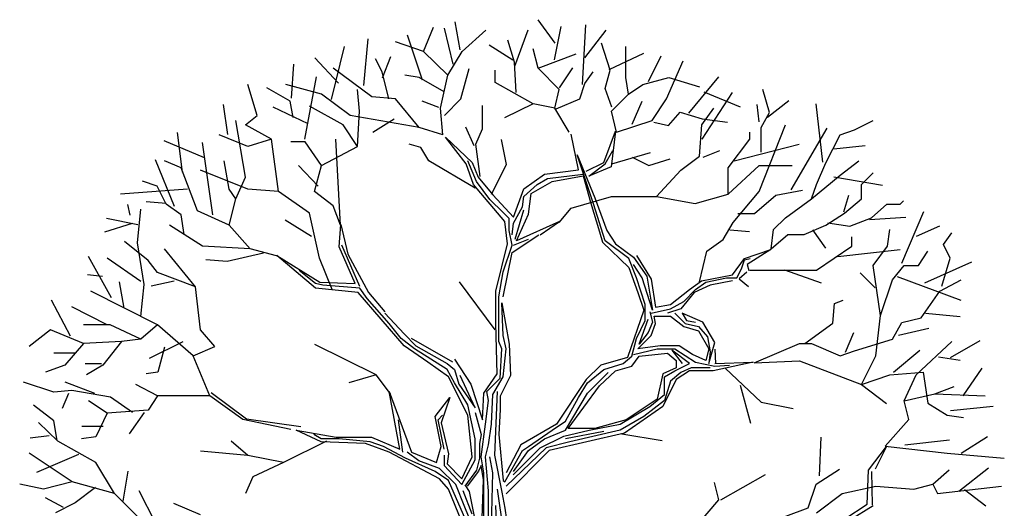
# Model space of a CAD drawing. Extents: x 71.29 to 78.81, y 51.14 to 58.83.
# Tile 2 of 2: x 71.33 to 78.65, y 55.2 to 58.83. Entities that reach past the tile are written whole.
import ezdxf

# ---------------------------------------------------------------- set-up
doc = ezdxf.new("R2010")
doc.units = 0
doc.header["$MEASUREMENT"] = 0
doc.layers.add('7', color=7, linetype='CONTINUOUS')

msp = doc.modelspace()

# ---------------------------------------------------------------- linework, layer by layer
at = {"layer": '7'}
for p, q in [((75.3109, 58.6585), (75.1856, 58.8334)), ((74.3338, 58.5963), (74.4075, 58.7766)), ((74.5544, 58.5025), (74.4906, 58.7696)), ((74.6067, 58.6096), (74.5698, 58.8185)), ((75.0121, 58.4867), (75.1103, 58.7571)), ((75.3069, 58.5359), (75.356, 58.7817)), ((75.5157, 58.3516), (75.5403, 58.794)), ((73.8902, 58.3441), (73.9209, 58.6916)), ((74.3248, 58.3833), (74.2142, 58.7192)), ((74.6205, 58.5963), (74.7965, 58.7561)), ((75.533, 58.5498), (75.6914, 58.7554)), ((73.6485, 58.241), (73.7468, 58.6342)), ((74.3338, 58.5963), (74.125, 58.67)), ((74.9965, 58.5332), (74.8215, 58.6443)), ((75.0086, 58.5185), (74.9594, 58.6823)), ((75.1855, 58.4734), (75.1487, 58.6168)), ((75.721, 58.457), (75.6555, 58.6578)), ((75.8366, 58.4038), (75.8366, 58.6332)), ((73.7011, 58.3607), (73.5262, 58.5498)), ((74.0258, 58.4447), (73.9767, 58.5431)), ((74.0293, 58.4007), (74.0908, 58.5605)), ((74.514, 58.4202), (74.3338, 58.5963)), ((74.514, 58.4202), (74.6205, 58.5963)), ((75.1855, 58.4734), (75.4681, 58.5799)), ((75.7122, 58.4622), (75.9702, 58.585)), ((76.0058, 58.3748), (76.1004, 58.564)), ((73.3536, 58.2496), (73.3702, 58.5025)), ((73.9489, 58.2604), (73.6623, 58.4734)), ((74.6114, 58.244), (74.6728, 58.4693)), ((75.0208, 58.2932), (75.0086, 58.5185)), ((75.3411, 58.3137), (75.1855, 58.4734)), ((75.3437, 58.327), (75.442, 58.4744)), ((76.1396, 58.244), (76.2624, 58.5267)), ((73.4526, 57.945), (73.5386, 58.4079)), ((74.075, 58.244), (74.0258, 58.4447)), ((74.3011, 58.4038), (74.1946, 58.4202)), ((74.4874, 58.2973), (74.3011, 58.4038)), ((74.4608, 58.1744), (74.514, 58.4202)), ((74.8661, 58.3669), (74.8661, 58.457)), ((75.5327, 58.3587), (75.5941, 58.4447)), ((75.6842, 58.3219), (75.721, 58.457)), ((75.8571, 58.2809), (75.8366, 58.4038)), ((75.9635, 58.3505), (76.156, 58.4038)), ((76.156, 58.4038), (76.3853, 58.3341)), ((76.306, 58.1385), (76.5282, 58.4079)), ((73.0973, 58.1211), (73.0276, 58.3505)), ((73.3414, 58.2287), (73.1695, 58.327)), ((73.5763, 58.2809), (73.3102, 58.3505)), ((75.1487, 58.2072), (74.8661, 58.3669)), ((75.4958, 58.244), (75.5327, 58.3587)), ((75.7333, 58.1826), (75.6842, 58.3219)), ((75.8571, 58.2809), (75.9635, 58.3505)), ((73.7892, 58.1211), (73.5763, 58.2809)), ((73.8589, 58.1539), (73.8425, 58.3137)), ((74.125, 58.244), (73.9489, 58.2604)), ((75.3084, 58.1744), (75.3411, 58.3137)), ((75.7301, 58.1539), (75.8571, 58.2809)), ((76.4048, 57.945), (76.63, 58.2932)), ((76.4171, 58.2968), (76.6866, 58.1857)), ((76.9038, 58.1426), (76.8546, 58.3147)), ((72.8785, 57.9801), (72.8478, 58.2023)), ((73.4772, 58.0597), (73.2151, 58.1826)), ((73.366, 58.1058), (73.3414, 58.2287)), ((73.736, 58.0515), (73.4862, 58.1908)), ((74.3011, 58.031), (74.125, 58.244)), ((74.447, 58.1795), (74.3242, 58.2287)), ((74.4772, 57.9778), (74.4608, 58.1744)), ((74.4885, 58.1211), (74.6114, 58.244)), ((74.7711, 58.0228), (74.7711, 58.1949)), ((75.1487, 58.2072), (74.9358, 58.1048)), ((75.3084, 58.1744), (75.1487, 58.2072)), ((75.4148, 57.9982), (75.3084, 58.1744)), ((75.3198, 58.1703), (75.4958, 58.244)), ((75.8842, 58.0566), (75.9579, 58.2287)), ((76.0331, 58.0843), (76.1396, 58.244)), ((76.4016, 58.0515), (76.4917, 58.1744)), ((76.8284, 58.0746), (76.8119, 58.2023)), ((76.8899, 58.1077), (77.0483, 58.233)), ((77.3016, 57.7729), (77.2524, 58.2072)), ((73.0113, 58.0515), (73.0973, 58.1211)), ((74.3011, 58.031), (73.7892, 58.1211)), ((73.8425, 57.8917), (73.8589, 58.1539)), ((75.767, 57.9982), (75.7301, 58.1539)), ((76.1551, 58.0474), (76.241, 58.1457)), ((76.241, 58.1457), (76.4048, 58.0966)), ((76.8424, 58.032), (76.9038, 58.1426)), ((73.0113, 57.6623), (72.9376, 58.0843)), ((73.2037, 57.945), (73.0113, 58.0515)), ((73.8425, 57.8917), (73.736, 58.0515)), ((74.1153, 58.0935), (73.9556, 57.9952)), ((74.4772, 57.9778), (74.3011, 58.031)), ((74.7096, 57.8958), (74.6482, 58.0351)), ((75.767, 57.9982), (76.0331, 58.0843)), ((76.0445, 58.072), (76.1551, 58.0474)), ((76.3853, 57.818), (76.4016, 58.0515)), ((76.4048, 58.0966), (76.5932, 58.072)), ((76.8275, 57.5558), (77.024, 58.0515)), ((76.8424, 57.8477), (76.8424, 58.032)), ((77.0648, 57.5688), (77.3343, 58.0274)), ((77.5359, 58.0146), (77.6751, 58.0843)), ((72.543, 57.7002), (72.5061, 57.9952)), ((73.0276, 57.8917), (72.8147, 57.9778)), ((74.4979, 57.9593), (74.6943, 57.7721)), ((74.6513, 57.7609), (74.4979, 57.9593)), ((74.7219, 57.9081), (74.7711, 58.0228)), ((75.4856, 57.7179), (75.4314, 57.9817)), ((75.6727, 57.7721), (75.7606, 58.0042)), ((75.7606, 58.0042), (75.7288, 57.7403)), ((76.7579, 57.945), (76.7579, 57.9982)), ((77.3229, 57.7689), (77.4294, 57.9778)), ((77.4294, 57.9778), (77.5359, 58.0146)), ((72.7059, 57.8075), (72.4057, 57.9328)), ((72.7688, 57.3838), (72.691, 57.9204)), ((73.2037, 57.945), (73.0276, 57.8917)), ((73.2569, 57.5558), (73.2037, 57.945)), ((73.4535, 57.9245), (73.347, 57.9245)), ((73.5763, 57.7484), (73.4535, 57.9245)), ((73.5763, 57.7484), (73.8425, 57.8917)), ((73.7155, 57.306), (73.6828, 57.945)), ((74.3125, 57.8836), (74.2265, 57.9081)), ((74.3739, 57.7852), (74.3125, 57.8836)), ((74.7541, 57.6675), (74.7219, 57.9081)), ((74.9506, 57.7576), (74.9138, 57.9419)), ((76.5982, 57.732), (76.7579, 57.945)), ((76.6423, 57.7852), (77.1255, 57.9081)), ((77.3829, 57.8723), (77.6163, 57.8969)), ((75.4763, 57.8283), (75.6072, 57.5083)), ((75.596, 57.4652), (75.4763, 57.8283)), ((75.6839, 57.7609), (75.74, 57.8601)), ((75.7333, 57.7607), (76.0199, 57.8467)), ((75.8842, 57.8108), (76.0071, 57.7494)), ((76.246, 57.7156), (76.3853, 57.818)), ((76.4124, 57.8108), (76.5353, 57.86)), ((72.4837, 57.4435), (72.3419, 57.791)), ((72.5322, 57.732), (72.4094, 57.7852)), ((72.8884, 57.5722), (72.8516, 57.7852)), ((73.5509, 57.5968), (73.4035, 57.7484)), ((73.5231, 57.5558), (73.5763, 57.7484)), ((74.7172, 57.5814), (74.3739, 57.7852)), ((74.7056, 57.6074), (74.6513, 57.7609)), ((74.728, 57.6299), (74.6625, 57.7834)), ((74.6943, 57.7721), (74.7392, 57.6636)), ((74.8375, 57.5354), (74.9506, 57.7576)), ((75.5417, 57.7066), (75.6727, 57.7721)), ((75.5614, 57.6704), (75.6839, 57.7609)), ((75.7288, 57.7403), (75.5614, 57.6704)), ((76.0071, 57.7494), (76.1667, 57.7986)), ((76.5982, 57.5354), (76.8275, 57.7484)), ((76.8275, 57.7484), (77.0732, 57.7484)), ((77.2533, 57.6091), (77.3229, 57.7689)), ((77.4294, 57.6787), (77.5686, 57.7852)), ((72.655, 57.4125), (72.5322, 57.732)), ((73.0276, 57.5722), (72.6755, 57.7156)), ((72.9376, 57.5026), (73.0113, 57.6623)), ((74.7392, 57.6636), (74.8496, 57.5307)), ((75.0797, 57.5756), (75.2331, 57.6842)), ((75.2331, 57.6842), (75.4856, 57.7179)), ((75.2555, 57.6524), (75.5193, 57.6842)), ((75.2892, 57.6299), (75.5193, 57.6729)), ((75.5193, 57.6842), (75.5305, 57.7066)), ((75.5193, 57.6729), (75.5754, 57.4764)), ((76.0659, 57.519), (76.246, 57.7156)), ((76.5982, 57.5354), (76.5982, 57.732)), ((77.2165, 57.5026), (77.4294, 57.6787)), ((77.3816, 57.6657), (77.7432, 57.6019)), ((77.5891, 57.6091), (77.6751, 57.6951)), ((72.3552, 57.5968), (72.2447, 57.6337)), ((72.4207, 57.4616), (72.3552, 57.5968)), ((74.9375, 57.3323), (74.7056, 57.6074)), ((74.8271, 57.497), (74.728, 57.6299)), ((75.0797, 57.5195), (75.1788, 57.6074)), ((75.1339, 57.5419), (75.2892, 57.6299)), ((75.1788, 57.6074), (75.2555, 57.6524)), ((77.2165, 57.5026), (77.2533, 57.6091)), ((77.5891, 57.5026), (77.5891, 57.6091)), ((72.5804, 57.5722), (72.0809, 57.5354)), ((72.9376, 57.5026), (72.8884, 57.5722)), ((73.2569, 57.5558), (73.0276, 57.5722)), ((73.4862, 57.3961), (73.2569, 57.5558)), ((73.6623, 57.4493), (73.5231, 57.5558)), ((74.8496, 57.5307), (75.003, 57.366)), ((75.003, 57.366), (75.0797, 57.5756)), ((75.0685, 57.4428), (75.0797, 57.5195)), ((75.1134, 57.3885), (75.1339, 57.5419)), ((75.4312, 57.433), (75.7301, 57.519)), ((75.7301, 57.519), (76.0659, 57.519)), ((76.0659, 57.519), (76.3525, 57.4657)), ((76.3525, 57.4657), (76.5982, 57.5354)), ((76.635, 57.3264), (76.8275, 57.5558)), ((76.7932, 57.393), (76.9529, 57.5282)), ((76.9529, 57.5282), (77.1495, 57.5651)), ((77.4566, 57.4053), (77.4934, 57.5282)), ((72.1528, 57.3797), (72.1362, 57.46)), ((72.4201, 57.4667), (72.2727, 57.479)), ((72.5313, 57.3838), (72.4207, 57.4616)), ((72.8884, 57.306), (72.9376, 57.5026)), ((73.7155, 57.306), (73.6623, 57.4493)), ((74.9263, 57.3997), (74.8271, 57.497)), ((75.003, 57.3211), (75.0685, 57.4428)), ((75.5754, 57.4764), (75.6409, 57.2556)), ((75.6839, 57.1901), (75.596, 57.4652)), ((75.6072, 57.5083), (75.6951, 57.2668)), ((77.024, 57.3592), (77.2165, 57.5026)), ((77.4622, 57.3961), (77.5891, 57.5026)), ((77.6619, 57.3592), (77.7765, 57.4616)), ((77.7765, 57.4616), (77.8748, 57.4616)), ((77.8748, 57.4616), (77.8994, 57.4862)), ((72.2078, 57.1749), (72.2324, 57.4248)), ((72.5559, 57.2363), (72.5313, 57.3838)), ((72.8884, 57.306), (72.655, 57.4125)), ((73.5599, 57.0602), (73.4862, 57.3961)), ((74.9693, 57.3548), (74.9263, 57.3997)), ((75.0142, 57.2013), (75.0797, 57.4203)), ((75.0254, 57.1901), (75.1134, 57.3885)), ((75.3411, 57.3264), (75.4312, 57.433)), ((76.6704, 57.393), (76.7932, 57.393)), ((77.3229, 57.306), (77.4622, 57.3961)), ((77.8871, 57.0233), (78.0509, 57.4084)), ((72.1693, 57.3182), (71.9637, 57.2544)), ((72.2113, 57.307), (71.9779, 57.3561)), ((72.6919, 57.1503), (72.4462, 57.306)), ((73.044, 57.1298), (72.8884, 57.306)), ((73.5011, 57.221), (73.3046, 57.3439)), ((73.7066, 57.1452), (73.7178, 57.3118)), ((73.7178, 57.3118), (73.7721, 57.0909)), ((74.9581, 57.1677), (74.9375, 57.3323)), ((74.9693, 57.2668), (74.9693, 57.3548)), ((74.9918, 57.2332), (75.003, 57.3211)), ((75.3435, 57.3323), (75.0254, 57.1901)), ((75.2013, 57.2332), (75.3435, 57.3323)), ((76.5613, 57.1995), (76.635, 57.3264)), ((76.9339, 57.2732), (77.024, 57.3592)), ((77.1632, 57.2363), (77.3229, 57.306)), ((77.3384, 57.3224), (77.5022, 57.2978)), ((77.5022, 57.2978), (77.6619, 57.3592)), ((77.6487, 57.3489), (77.9181, 57.3655)), ((77.9961, 57.2236), (78.1711, 57.3016)), ((74.9918, 57.1564), (74.9693, 57.2668)), ((74.9918, 57.1022), (75.1901, 57.2332)), ((75.6409, 57.2556), (75.6633, 57.1789)), ((75.6951, 57.2668), (75.7606, 57.1677)), ((76.609, 57.2701), (76.7564, 57.2578)), ((76.9176, 57.1298), (76.9339, 57.2732)), ((76.9176, 57.1298), (77.0404, 57.2363)), ((77.0404, 57.2363), (77.1632, 57.2363)), ((77.2232, 57.2701), (77.3214, 57.1349)), ((77.7815, 57.1503), (77.7979, 57.2732)), ((78.1983, 57.1626), (78.2597, 57.2486)), ((72.2865, 57.0438), (72.1104, 57.1831)), ((72.2569, 56.8636), (72.2078, 57.1749)), ((73.044, 57.1298), (72.6919, 57.1503)), ((73.86, 56.8495), (73.7272, 57.1564)), ((74.8702, 56.8158), (74.9581, 57.1677)), ((74.9263, 56.9599), (74.9918, 57.1564)), ((75.003, 57.1564), (75.1134, 57.2013)), ((75.6633, 57.1789), (75.8598, 56.9917)), ((75.8598, 57.0572), (75.6839, 57.1901)), ((75.7606, 57.1677), (75.8934, 57.0685)), ((76.4385, 57.1134), (76.5613, 57.1995)), ((77.2533, 56.9701), (77.5154, 57.1503)), ((77.5154, 57.1503), (77.5154, 57.2199)), ((77.6751, 57.0069), (77.7815, 57.1503)), ((78.2474, 57.0602), (78.1983, 57.1626)), ((72.6387, 56.8472), (72.4094, 57.1298)), ((73.1449, 57.0981), (72.8746, 57.0366)), ((73.2406, 57.0766), (73.044, 57.1298)), ((73.2446, 57.0797), (73.5626, 56.8813)), ((73.5308, 56.8383), (73.2446, 57.0797)), ((73.8263, 56.872), (73.7066, 57.1452)), ((73.7721, 57.0909), (73.9255, 56.8046)), ((74.9263, 56.7728), (74.9918, 57.1022)), ((75.9159, 57.0797), (76.0244, 56.9038)), ((76.3853, 56.884), (76.4385, 57.1134)), ((76.7184, 57.0572), (76.9148, 57.1246)), ((76.9148, 57.1246), (76.739, 57.0142)), ((77.4121, 57.0725), (77.8748, 57.1257)), ((78.0108, 57.0069), (78.0804, 57.1134)), ((72.0148, 56.7663), (71.8428, 57.0735)), ((72.2324, 56.8881), (71.9826, 57.0602)), ((72.3561, 56.9537), (72.2865, 57.0438)), ((72.8746, 57.0366), (72.715, 57.0489)), ((73.6538, 56.8265), (73.5599, 57.0602)), ((75.9159, 56.915), (75.8598, 57.0572)), ((75.8934, 57.0685), (75.9926, 56.9262)), ((75.9589, 56.915), (75.8934, 57.0142)), ((76.6305, 56.9375), (76.7184, 57.0572)), ((76.696, 56.9805), (76.7184, 57.0479)), ((76.7184, 57.0479), (76.7614, 57.0572)), ((76.739, 57.0142), (76.7502, 56.9693)), ((77.7283, 56.6342), (77.6751, 57.0069)), ((77.8184, 56.9004), (77.9044, 57.0069)), ((77.9044, 57.0069), (78.0108, 57.0069)), ((78.06, 56.8761), (78.4074, 57.0322)), ((78.186, 56.8513), (78.2474, 57.0602)), ((71.9471, 56.9234), (71.836, 56.9376)), ((72.6387, 56.8472), (72.3561, 56.9537)), ((73.5308, 56.872), (73.4092, 56.9693)), ((74.8926, 56.7728), (74.9263, 56.9599)), ((75.8598, 56.9917), (75.9271, 56.8046)), ((76.3985, 56.8926), (76.6305, 56.9375)), ((76.6623, 56.915), (76.696, 56.9805)), ((76.7362, 56.9565), (76.6795, 56.9069)), ((76.7579, 56.9701), (77.2533, 56.9701)), ((77.0149, 56.9742), (77.2893, 56.8759)), ((77.69, 56.84), (77.5794, 56.9506)), ((72.1084, 56.6895), (72.0736, 56.884)), ((72.2324, 56.626), (72.2569, 56.8636)), ((72.4816, 56.8892), (72.3096, 56.8523)), ((73.585, 56.8607), (73.5308, 56.872)), ((73.5626, 56.8813), (73.8263, 56.872)), ((73.86, 56.8383), (73.585, 56.8607)), ((74.8661, 56.5277), (74.6, 56.884)), ((75.9814, 56.7166), (75.9159, 56.915)), ((76.0356, 56.6736), (75.9589, 56.915)), ((75.9926, 56.9262), (76.0356, 56.6736)), ((76.0244, 56.9038), (76.0581, 56.696)), ((76.3106, 56.8271), (76.3985, 56.8926)), ((76.464, 56.8607), (76.3443, 56.8046)), ((76.3555, 56.8271), (76.4322, 56.8813)), ((76.4322, 56.8813), (76.5856, 56.915)), ((76.6305, 56.8926), (76.464, 56.8607)), ((76.5856, 56.915), (76.6623, 56.915)), ((76.6795, 56.9069), (76.748, 56.8501)), ((77.7283, 56.6342), (77.8184, 56.9004)), ((77.8543, 56.9234), (78.3271, 56.7485)), ((78.1705, 56.8144), (78.3302, 56.9004)), ((72.3561, 56.5645), (71.8607, 56.8144)), ((72.6755, 56.5277), (72.6387, 56.8472)), ((73.8488, 56.8046), (73.5308, 56.8383)), ((74.1892, 56.4097), (73.8488, 56.8046)), ((73.9143, 56.7615), (73.86, 56.8383)), ((73.9255, 56.8046), (74.0471, 56.6624)), ((74.8702, 56.5744), (74.8702, 56.8158)), ((75.9271, 56.8046), (75.9701, 56.6736)), ((76.1684, 56.7166), (76.3106, 56.8271)), ((76.3443, 56.8046), (76.2451, 56.6848)), ((76.2676, 56.7391), (76.3555, 56.8271)), ((78.0313, 56.6178), (78.1705, 56.8144)), ((71.7108, 56.4814), (71.5689, 56.7485)), ((74.0789, 56.5744), (73.9143, 56.7615)), ((74.8926, 56.5856), (74.8926, 56.7728)), ((74.9151, 56.7279), (74.9693, 56.4209)), ((74.9263, 56.4864), (74.9151, 56.7279)), ((75.9814, 56.5969), (75.9814, 56.7166)), ((76.0581, 56.696), (76.1684, 56.7166)), ((76.1684, 56.6848), (76.2676, 56.7391)), ((77.3753, 56.5768), (77.3876, 56.7243)), ((77.3876, 56.7243), (77.4531, 56.7489)), ((71.9826, 56.5645), (71.7205, 56.6997)), ((74.0471, 56.6511), (74.1892, 56.4977)), ((75.9701, 56.6736), (75.8485, 56.3218)), ((76.015, 56.6624), (76.0356, 56.5856)), ((76.0244, 56.6511), (76.1684, 56.6848)), ((76.2451, 56.6848), (76.146, 56.6511)), ((76.2002, 56.6511), (76.2788, 56.5744)), ((76.2563, 56.6511), (76.2881, 56.5969)), ((76.4097, 56.5856), (76.2563, 56.6511)), ((78.0632, 56.6506), (78.3211, 56.626)), ((72.004, 56.5645), (71.8074, 56.5645)), ((72.2333, 56.458), (72.004, 56.5645)), ((72.3561, 56.5645), (72.2333, 56.458)), ((72.6223, 56.3351), (72.3561, 56.5645)), ((74.1668, 56.464), (74.0789, 56.5744)), ((74.8814, 56.2001), (74.8702, 56.5744)), ((74.8926, 56.4415), (74.8926, 56.5856)), ((75.9159, 56.464), (75.9814, 56.5969)), ((75.9365, 56.4209), (76.0038, 56.6081)), ((76.0356, 56.5856), (76.0038, 56.5089)), ((76.0244, 56.4864), (76.0581, 56.5744)), ((76.0468, 56.6287), (76.1684, 56.6287)), ((76.0581, 56.5744), (76.0468, 56.6287)), ((76.1684, 56.6287), (76.2676, 56.5519)), ((76.2788, 56.5744), (76.3761, 56.5519)), ((76.2881, 56.5969), (76.3555, 56.5856)), ((76.4977, 56.4322), (76.4097, 56.5856)), ((77.1664, 56.4253), (77.3753, 56.5768)), ((77.6956, 56.3351), (77.7283, 56.6342)), ((77.8184, 56.458), (77.888, 56.5809)), ((77.888, 56.5809), (78.0313, 56.6178)), ((71.5618, 56.5277), (71.4021, 56.4048)), ((71.8074, 56.4253), (71.5618, 56.5277)), ((72.782, 56.4048), (72.6755, 56.5277)), ((74.1892, 56.4977), (74.2772, 56.4097)), ((76.0038, 56.5089), (75.9365, 56.4209)), ((76.2676, 56.5519), (76.3761, 56.5201)), ((76.3761, 56.5519), (76.4434, 56.4752)), ((76.3761, 56.5201), (76.4546, 56.3873)), ((77.4688, 56.3607), (77.5303, 56.5082)), ((77.8625, 56.4867), (78.0877, 56.54)), ((71.8074, 56.4253), (71.6682, 56.2655)), ((72.09, 56.4416), (71.8074, 56.4253)), ((72.09, 56.4416), (71.9507, 56.2655)), ((72.2333, 56.458), (72.09, 56.4416)), ((72.5436, 56.4375), (72.2938, 56.3147)), ((73.9817, 56.1918), (73.5262, 56.4176)), ((74.2659, 56.3873), (74.1668, 56.464)), ((74.5522, 56.2881), (74.2454, 56.464)), ((74.9151, 56.3873), (74.8926, 56.4415)), ((74.9487, 56.3873), (74.9263, 56.4864)), ((74.9693, 56.4209), (74.9805, 56.1889)), ((75.8822, 56.333), (75.9159, 56.464)), ((75.9271, 56.3873), (76.0244, 56.4864)), ((76.4434, 56.4752), (76.464, 56.3648)), ((76.4546, 56.2768), (76.4977, 56.4322)), ((76.7906, 56.2819), (77.1264, 56.4253)), ((77.1264, 56.4253), (77.2165, 56.4253)), ((77.2165, 56.4253), (77.4294, 56.3351)), ((77.5359, 56.372), (77.8184, 56.458)), ((77.9945, 56.1918), (78.2606, 56.4416)), ((78.2491, 56.323), (78.4713, 56.4483)), ((71.7415, 56.3537), (71.5855, 56.3537)), ((72.4079, 56.3976), (72.3587, 56.2133)), ((72.6223, 56.3351), (72.782, 56.4048)), ((74.3651, 56.2881), (74.1892, 56.4097)), ((74.5091, 56.2338), (74.2659, 56.3873)), ((74.2772, 56.4097), (74.5091, 56.2768)), ((74.9038, 56.1683), (74.9151, 56.3873)), ((74.9263, 56.1777), (74.9487, 56.3873)), ((75.8934, 56.3442), (76.0693, 56.3873)), ((76.0917, 56.4097), (75.9271, 56.3873)), ((75.9365, 56.333), (76.146, 56.3536)), ((76.0693, 56.3873), (76.2002, 56.3873)), ((76.2339, 56.4097), (76.0917, 56.4097)), ((76.146, 56.3536), (76.2114, 56.2993)), ((76.1796, 56.376), (76.2563, 56.2768)), ((76.3106, 56.2768), (76.1796, 56.376)), ((76.2002, 56.3873), (76.3555, 56.2881)), ((76.333, 56.3442), (76.2339, 56.4097)), ((76.4322, 56.2993), (76.333, 56.3442)), ((76.4546, 56.3873), (76.4322, 56.2993)), ((76.464, 56.3648), (76.4546, 56.2768)), ((76.5069, 56.2781), (76.4998, 56.3845)), ((77.4294, 56.3351), (77.5359, 56.372)), ((77.8257, 56.2122), (78.0222, 56.3761)), ((71.9411, 56.2747), (71.8182, 56.2747)), ((72.7451, 56.0361), (72.6223, 56.3351)), ((74.5185, 56.1777), (74.3651, 56.2881)), ((74.5091, 56.2768), (74.5634, 56.2338)), ((74.5634, 56.3105), (74.685, 56.1234)), ((75.8485, 56.3218), (75.6521, 56.2656)), ((75.6727, 56.2338), (75.8167, 56.2768)), ((75.8167, 56.2768), (75.8822, 56.333)), ((75.8822, 56.2563), (75.9365, 56.333)), ((76.2002, 56.2226), (76.3106, 56.2768)), ((76.2114, 56.2993), (76.2114, 56.245)), ((76.3555, 56.2881), (76.4977, 56.2563)), ((76.7839, 56.2881), (76.4864, 56.2226)), ((76.4977, 56.2768), (76.7839, 56.2881)), ((76.7906, 56.2819), (77.1264, 56.2983)), ((77.1264, 56.2983), (77.5891, 56.1221)), ((77.5891, 56.1221), (77.6956, 56.3351)), ((78.1614, 56.3269), (78.3211, 56.3024)), ((71.6682, 56.2655), (71.5249, 56.2122)), ((71.9507, 56.2655), (71.8279, 56.1918)), ((72.3587, 56.2133), (72.2727, 56.201)), ((74.5634, 56.1346), (74.5091, 56.2338)), ((74.5634, 56.2338), (74.5971, 56.1234)), ((74.7823, 56.0579), (74.8814, 56.2001)), ((75.6521, 56.2656), (75.5417, 56.1571)), ((75.553, 56.1346), (75.6727, 56.2338)), ((75.553, 56.0579), (75.7064, 56.2113)), ((75.6409, 56.1122), (75.7606, 56.2226)), ((75.7606, 56.2226), (75.8822, 56.2563)), ((76.1123, 56.2001), (76.0693, 56.013)), ((76.2114, 56.245), (76.1123, 56.2001)), ((76.1235, 56.1777), (76.2002, 56.2226)), ((76.2451, 56.2113), (76.1684, 56.1458)), ((76.3106, 56.2226), (76.2114, 56.1571)), ((76.3218, 56.245), (76.2451, 56.2113)), ((76.4864, 56.2226), (76.3106, 56.2226)), ((76.464, 56.245), (76.3218, 56.245)), ((76.4977, 56.2563), (76.608, 56.2656)), ((76.5755, 56.2426), (76.8426, 55.9897)), ((77.7979, 56.1918), (78.0477, 56.2122)), ((78.0477, 56.2122), (78.0804, 55.9829)), ((78.3436, 56.037), (78.4855, 56.2426)), ((71.5854, 56.0648), (71.3602, 56.1385)), ((71.8919, 56.0535), (71.6708, 56.1395)), ((73.9817, 56.1918), (73.7791, 56.1339)), ((74.0882, 56.0525), (73.9817, 56.1918)), ((74.6625, 55.8932), (74.5185, 56.1777)), ((74.6625, 55.9699), (74.5634, 56.1346)), ((74.5971, 56.1234), (74.7168, 55.9475)), ((74.7168, 55.9475), (74.6064, 56.1889)), ((74.685, 56.1234), (74.7729, 55.8595)), ((74.8047, 56.0691), (74.9038, 56.1683)), ((74.8496, 56.0467), (74.9263, 56.1777)), ((74.9805, 56.1889), (74.9038, 56.0354)), ((75.5417, 56.1571), (75.321, 55.8258)), ((75.4856, 56.0242), (75.553, 56.1346)), ((76.2114, 56.1571), (76.1123, 55.9587)), ((76.1235, 56.0467), (76.1235, 56.1777)), ((76.1684, 56.1458), (76.1235, 56.0017)), ((77.5891, 56.1221), (77.7979, 56.1918)), ((77.9044, 55.9992), (77.9945, 56.1918)), ((71.7205, 56.0771), (71.5854, 56.0648)), ((71.6942, 56.0535), (71.6469, 55.9424)), ((72.0072, 56.0279), (71.7205, 56.0771)), ((72.3561, 56.0361), (72.1964, 56.1221)), ((73.018, 55.8644), (72.7556, 56.0582)), ((74.0789, 56.0691), (74.2454, 55.6181)), ((74.1574, 55.6406), (74.0789, 56.0691)), ((74.7729, 55.8595), (74.7823, 56.0579)), ((74.8159, 56.0017), (74.8047, 56.0691)), ((74.8814, 56.0691), (74.8608, 55.5956)), ((75.3884, 55.7828), (75.553, 56.0579)), ((75.4089, 55.794), (75.6409, 56.1122)), ((76.6866, 56.1173), (76.7646, 55.8337)), ((77.5891, 56.1221), (77.7739, 55.9802)), ((77.9044, 55.9992), (78.1337, 56.0525)), ((78.1337, 56.0525), (78.277, 56.1057)), ((78.1337, 56.0525), (78.5063, 56.0361)), ((71.9835, 55.9091), (71.8443, 55.9992)), ((72.171, 55.9132), (72.0072, 56.0279)), ((72.3561, 56.0361), (72.2865, 55.9296)), ((72.7451, 56.0361), (72.3561, 56.0361)), ((72.9908, 55.86), (72.7451, 56.0361)), ((74.4212, 55.882), (74.5297, 56.0242)), ((74.5297, 56.0242), (74.4642, 55.8371)), ((74.7935, 55.8258), (74.8159, 56.0017)), ((74.8384, 55.8258), (74.8496, 56.0467)), ((74.9038, 56.0354), (74.9038, 55.9362)), ((75.3884, 55.8483), (75.4856, 56.0242)), ((76.0693, 56.013), (75.8392, 55.8595)), ((76.1235, 56.0017), (75.9701, 55.882)), ((76.015, 55.9587), (76.1235, 56.0467)), ((76.8426, 55.9897), (77.0813, 55.9424)), ((77.9412, 55.86), (77.9044, 55.9992)), ((78.0804, 55.9829), (78.2238, 55.8927)), ((71.5854, 55.8518), (71.4339, 55.9665)), ((71.9835, 55.9091), (71.8975, 55.733)), ((72.2865, 55.9296), (71.9835, 55.9091)), ((72.2569, 55.9132), (72.1464, 55.7535)), ((74.7168, 55.7173), (74.6625, 55.9699)), ((74.7168, 55.9138), (74.7617, 55.7491)), ((74.9038, 55.9362), (74.8926, 55.7491)), ((75.7943, 55.8258), (76.015, 55.9587)), ((76.1123, 55.9587), (75.828, 55.7603)), ((78.2491, 55.9282), (78.5658, 55.959)), ((71.615, 55.7002), (71.4717, 55.8395)), ((71.61, 55.7043), (71.5854, 55.8518)), ((73.347, 55.7862), (72.9908, 55.86)), ((73.4222, 55.8053), (73.018, 55.8644)), ((74.1462, 55.8595), (74.178, 55.6181)), ((74.4642, 55.6611), (74.4212, 55.882)), ((74.4418, 55.8595), (74.4755, 55.8932)), ((74.4867, 55.6406), (74.4418, 55.8595)), ((74.4642, 55.8371), (74.5185, 55.6069)), ((74.6943, 55.5844), (74.6625, 55.8932)), ((75.2892, 55.7828), (75.3884, 55.8483)), ((75.8392, 55.8595), (75.6072, 55.794)), ((75.9701, 55.882), (75.7943, 55.7828)), ((77.7652, 55.6633), (77.9412, 55.86)), ((78.2238, 55.8927), (78.3466, 55.8763)), ((71.9533, 55.8077), (71.7937, 55.8077)), ((73.3867, 55.7828), (73.6842, 55.7285)), ((73.5738, 55.6948), (73.3867, 55.7828)), ((74.7617, 55.5844), (74.7935, 55.8258)), ((74.8159, 55.6724), (74.8384, 55.8258)), ((75.321, 55.8258), (75.0572, 55.6724)), ((75.1134, 55.6611), (75.2892, 55.7828)), ((75.2331, 55.7173), (75.3884, 55.7828)), ((75.828, 55.7603), (75.2668, 55.6293)), ((75.3771, 55.7379), (75.5642, 55.7828)), ((75.6727, 55.7716), (75.3884, 55.7173)), ((75.6072, 55.794), (75.4089, 55.794)), ((75.7943, 55.7828), (75.4202, 55.6948)), ((75.5642, 55.7828), (75.7943, 55.8258)), ((71.5524, 55.7391), (71.4106, 55.7226)), ((71.8975, 55.5404), (71.615, 55.7002)), ((71.8975, 55.733), (71.7911, 55.7166)), ((73.0276, 55.5937), (72.9048, 55.7002)), ((73.6132, 55.7002), (73.2938, 55.5404)), ((73.5738, 55.7173), (73.5195, 55.7491)), ((73.7066, 55.7173), (73.5738, 55.7173)), ((73.903, 55.6836), (73.5738, 55.6948)), ((73.6842, 55.7285), (73.9479, 55.7285)), ((73.9367, 55.6948), (73.7066, 55.7173)), ((74.0789, 55.6181), (73.903, 55.6836)), ((74.0359, 55.6611), (73.9367, 55.6948)), ((73.9479, 55.7285), (74.1574, 55.6406)), ((74.7168, 55.562), (74.7168, 55.7173)), ((74.7617, 55.7491), (74.7504, 55.6836)), ((74.7504, 55.6836), (74.7504, 55.5732)), ((74.8926, 55.7491), (74.9263, 55.4085)), ((75.1134, 55.6293), (75.2331, 55.7173)), ((75.2013, 55.6499), (75.3771, 55.7379)), ((75.4202, 55.6948), (75.2443, 55.6499)), ((75.807, 55.7535), (76.1059, 55.7043)), ((77.277, 55.4421), (77.2893, 55.7289)), ((77.9111, 55.6726), (78.2427, 55.7094)), ((78.3287, 55.6111), (78.5253, 55.734)), ((73.0276, 55.5937), (72.6755, 55.6265)), ((74.2005, 55.5732), (74.0359, 55.6611)), ((74.453, 55.4197), (74.0789, 55.6181)), ((74.2996, 55.5526), (74.2117, 55.6181)), ((74.2454, 55.6181), (74.4306, 55.5414)), ((74.4306, 55.5414), (74.4642, 55.6611)), ((74.7935, 55.5844), (74.8159, 55.6724)), ((74.9375, 55.3973), (75.0685, 55.6293)), ((75.0572, 55.6724), (74.9487, 55.4646)), ((75.2443, 55.6499), (74.9487, 55.3655)), ((75.2668, 55.6293), (74.9487, 55.3093)), ((74.9988, 55.4484), (75.2013, 55.6499)), ((75.003, 55.474), (75.1134, 55.6293)), ((75.0685, 55.6293), (75.1134, 55.6611)), ((77.6406, 55.4852), (77.7735, 55.6611)), ((77.7735, 55.6611), (77.6888, 55.4909)), ((77.7652, 55.6633), (78.2238, 55.6101)), ((71.7214, 55.3971), (71.4021, 55.6101)), ((71.7697, 55.6019), (71.4585, 55.4667)), ((72.0367, 55.3111), (71.8975, 55.5404)), ((73.2938, 55.5404), (73.0276, 55.5937)), ((73.2938, 55.5404), (73.0645, 55.4339)), ((74.4212, 55.474), (74.2005, 55.5732)), ((74.453, 55.4965), (74.2996, 55.5526)), ((74.4867, 55.5956), (74.4867, 55.5189)), ((74.5185, 55.6069), (74.5091, 55.5301)), ((74.6176, 55.4197), (74.6943, 55.5844)), ((74.6176, 55.3767), (74.7168, 55.562)), ((74.7504, 55.5732), (74.728, 55.4852)), ((74.7823, 55.4646), (74.7617, 55.5844)), ((74.8159, 55.3318), (74.7935, 55.5844)), ((74.8496, 55.4646), (74.8271, 55.5844)), ((74.8608, 55.5956), (74.9151, 55.3205)), ((78.2238, 55.6101), (78.6496, 55.5732)), ((72.1008, 55.2547), (72.1376, 55.4759)), ((74.5185, 55.4085), (74.4212, 55.474)), ((74.5746, 55.3767), (74.453, 55.4965)), ((74.4867, 55.5189), (74.6176, 55.3767)), ((74.5091, 55.5301), (74.6176, 55.4197)), ((74.728, 55.4852), (74.6401, 55.3655)), ((74.743, 55.4759), (74.6569, 55.3655)), ((74.7617, 55.5189), (74.743, 55.4759)), ((74.7785, 55.4122), (74.7617, 55.5189)), ((74.7823, 55.343), (74.7823, 55.4646)), ((74.8384, 55.0679), (74.8496, 55.4646)), ((77.2524, 55.3807), (77.4244, 55.4913)), ((77.6294, 55.2326), (77.6406, 55.4852)), ((77.6631, 55.474), (77.6676, 55.2262)), ((78.1173, 55.3807), (78.2401, 55.4872)), ((78.3129, 55.3278), (78.5327, 55.5004)), ((71.7214, 55.3971), (71.5085, 55.3438)), ((72.0367, 55.3111), (71.7214, 55.3971)), ((73.0645, 55.4339), (73.0113, 55.3111)), ((74.5185, 55.343), (74.453, 55.4197)), ((74.7168, 54.9575), (74.5185, 55.4085)), ((74.7673, 55.0548), (74.7785, 55.4122)), ((74.9263, 55.4085), (74.9375, 55.3973)), ((76.5282, 55.264), (76.4951, 55.3916)), ((76.5424, 55.264), (76.8757, 55.4531)), ((71.5085, 55.3438), (71.3325, 55.3807)), ((71.8966, 55.3561), (71.7451, 55.2414)), ((72.3429, 55.0939), (72.2201, 55.3315)), ((74.7729, 54.7273), (74.5185, 55.343)), ((74.6401, 55.2101), (74.5746, 55.3767)), ((74.6943, 55.1559), (74.6289, 55.3318)), ((74.675, 55.3254), (74.649, 55.368)), ((74.6719, 55.3262), (74.7149, 55.1147)), ((74.7823, 55.2214), (74.7823, 55.343)), ((74.8159, 54.9799), (74.8159, 55.3318)), ((74.8814, 55.343), (74.9263, 55.0342)), ((74.9151, 55.3205), (74.9375, 55.2008)), ((77.191, 55.2045), (77.2524, 55.3807)), ((77.4458, 55.3111), (77.6956, 55.3643)), ((77.6956, 55.3643), (77.9781, 55.3438)), ((77.9781, 55.3438), (78.1173, 55.3807)), ((78.1173, 55.3807), (78.1542, 55.3111)), ((78.1542, 55.3111), (78.6291, 55.3643)), ((78.3533, 55.3408), (78.513, 55.2179)), ((71.6585, 55.2056), (71.5234, 55.2793)), ((72.2333, 55.1144), (72.0367, 55.3111)), ((76.3391, 55.0441), (76.5282, 55.264)), ((77.2533, 55.1677), (77.4458, 55.3111)), ((71.7451, 55.2414), (71.5977, 55.1677)), ((72.6755, 55.1513), (72.479, 55.2373)), ((74.7392, 54.9687), (74.6401, 55.2101)), ((74.7823, 55.0567), (74.7823, 55.2214)), ((74.8814, 54.9687), (74.8702, 55.2214)), ((74.9375, 55.2008), (74.9805, 54.9144)), ((77.0272, 55.1431), (77.191, 55.2045)), ((77.4648, 55.1222), (77.6294, 55.2326)), ((77.4985, 55.1128), (77.6743, 55.2214))]:
    msp.add_line(p, q, dxfattribs=at)

doc.saveas('drawing.dxf')
